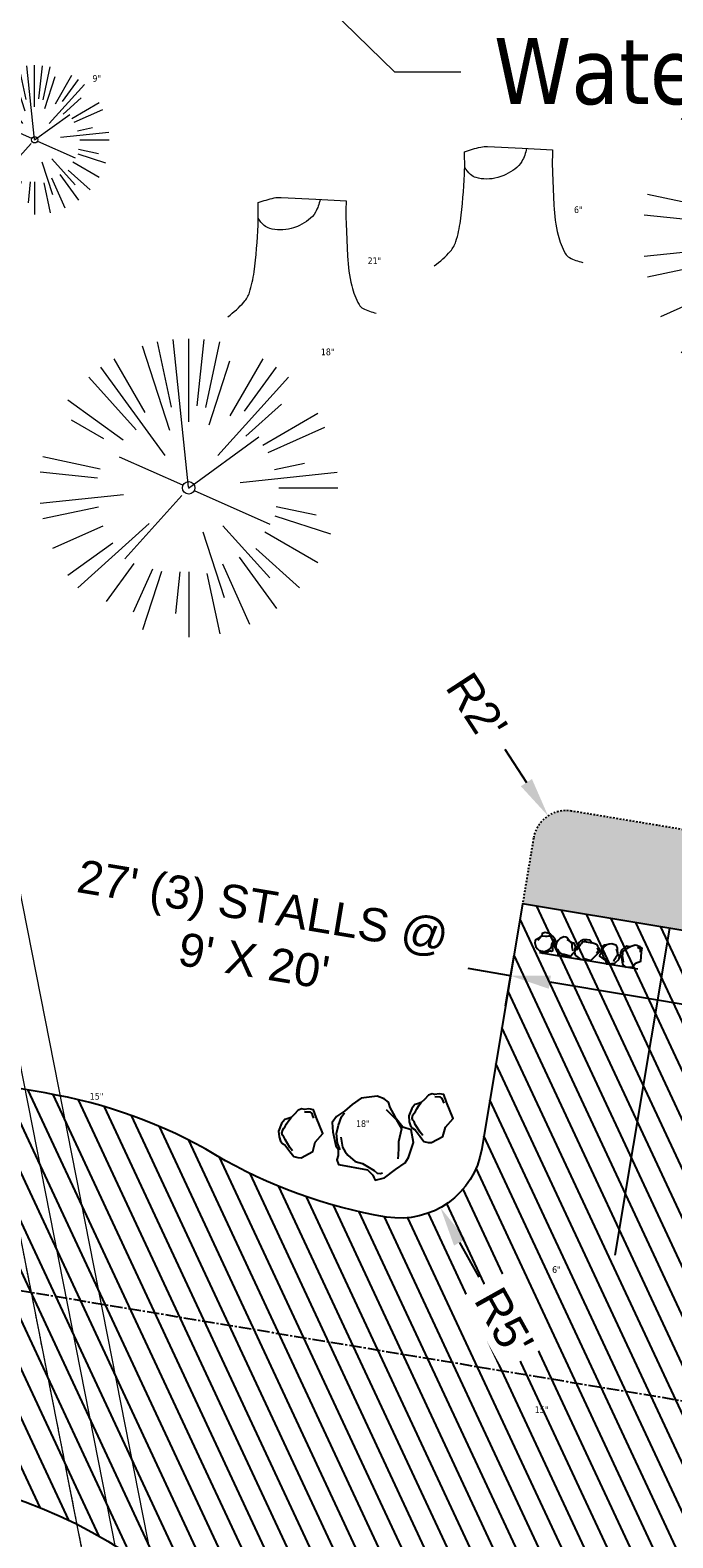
# Model space of a CAD drawing. Header units: feet. Extents: x 1133447 to 1140710, y 647622 to 649877.
# Tile 43 of 84: x 1134777 to 1134816, y 648396 to 648487. Entities that reach past the tile are written whole.
import ezdxf
from ezdxf import colors
from ezdxf.entities.mleader import LeaderData, LeaderLine
from ezdxf.lldxf.tags import DXFTag
from ezdxf.math import Vec2, Vec3

# ---------------------------------------------------------------- set-up
doc = ezdxf.new("R2010")
doc.units = ezdxf.units.FT
doc.header["$MEASUREMENT"] = 0
for name, pattern in [('CENTER2', [1.125, 0.75, -0.125, 0.125, -0.125]), ('PHANTOM2', [1.25, 0.625, -0.125, 0.125, -0.125, 0.125, -0.125]), ('RAD', [0.13, 0.08, -0.05])]:
    doc.linetypes.add(name, pattern=pattern)
for name, color, linetype in [('-BARRIERROCK', 6, 'Continuous'), ('C-PRKG-ASPH', 8, 'Continuous'), ('C-PRKG-STRP', 136, 'Continuous'), ('C-PRKG-WHEL-STOP', 9, 'Continuous'), ('C-ROAD-ASPHALT', 1, 'Continuous'), ('C-ROAD-CNTR', 1, 'CENTER2'), ('C-SWLK-GRVL', 6, 'RAD'), ('C-SWLK-GRVL-PATT', 8, 'Continuous'), ('G-TEXT-ST02', 2, 'Continuous'), ('G-XREF', 7, 'Continuous'), ('L-BARRIERROCK', 6, 'Continuous')]:
    doc.layers.add(name, color=color, linetype=linetype)
doc.layers.add('V-ANNO-TEXT', color=7, linetype='Continuous', lineweight=13, plot=False)
for name, color, linetype, lineweight in [('V-SITE-VEGE', 8, 'Continuous', 18), ('V-SITE-VEGE-TEXT', 8, 'Continuous', 18), ('V-UTIL-WATR-LINE', 8, 'WATER', 15)]:
    doc.layers.add(name, color=color, linetype=linetype, lineweight=lineweight)
doc.styles.add('Normal', font='arial.ttf', dxfattribs={"height": 0.1})
doc.styles.add('SEI-Dim & Leader', font='tahoma.ttf')
doc.styles.get("Standard").update_dxf_attribs({"font": 'arial.ttf'})
tags = doc.linetypes.add('WATER', pattern='A,1.5,-0.2,["W",Standard,S=0.08,R=0,X=-0.1,Y=-0.04],-0.05', length=1.75).pattern_tags.tags
tags[6] = DXFTag(74, 10)
doc.dimstyles.new('Plan', dxfattribs={"dimscale": 20, "dimtxt": 0.1, "dimasz": 0.12, "dimexe": 0.0625, "dimexo": 0.0625, "dimgap": 0.08, "dimtad": 0, "dimdec": 0, "dimzin": 0, "dimdsep": 46, "dimtxsty": 'Normal', "dimcen": 0, "dimclrd": 256, "dimclre": 256, "dimclrt": 256, "dimaunit": 1, "dimadec": 4, "dimazin": 0, "dimtfac": 1, "dimtdec": 0, "dimtofl": 0, "dimtmove": 0, "dimatfit": 3, "dimfxl": 1, "dimtfill": 1, "dimtolj": 1, "dimtzin": 0, "dimlwd": -1, "dimlwe": -1, "dimarcsym": 0})
pattern_1 = [(115, (0, 0), (-1.132884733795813, -0.5282728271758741), [])]

# ---------------------------------------------------------------- blocks, each defined once
blk = doc.blocks.new('V-SITE-VEGE-Coniferious Tree 2')
at = {"color": 0, "linetype": 'ByBlock'}
for p, q in [((-0.0003172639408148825, 0.0025937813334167), (-0.05229705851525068, 0.4972664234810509)), ((-3.601054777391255e-05, 0.2219193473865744), (-3.601054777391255e-05, 0.5000060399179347)), ((0.02890183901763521, 0.2753366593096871), (0.05222503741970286, 0.4972664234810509)), ((-0.06264093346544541, 0.1926377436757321), (-0.1545378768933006, 0.4755369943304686)), ((-0.0574950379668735, 0.2703678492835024), (-0.1039851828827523, 0.4890788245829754)), ((0.0571938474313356, 0.2692740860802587), (0.1039131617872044, 0.4890788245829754)), ((-0.1460065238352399, 0.2528363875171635), (-0.2500390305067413, 0.4330260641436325)), ((0.06850648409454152, 0.2109817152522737), (0.1382469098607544, 0.425630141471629)), ((0.139142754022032, 0.2410654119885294), (0.2499670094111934, 0.4330260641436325)), ((-0.07913071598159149, 0.1088658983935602), (-0.2939353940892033, 0.4045257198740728)), ((0.1868724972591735, 0.2572635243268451), (0.2938633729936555, 0.4045257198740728)), ((-0.1756943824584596, 0.1950752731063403), (-0.3346129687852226, 0.3715878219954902)), ((0.09777767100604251, 0.108636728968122), (0.3345409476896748, 0.3715878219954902)), ((-0.2201011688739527, 0.1598873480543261), (-0.4045617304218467, 0.2938993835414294)), ((0.1919663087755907, 0.1728666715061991), (0.3115823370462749, 0.2805763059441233)), ((0.2487690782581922, 0.143647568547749), (0.4329900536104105, 0.2500030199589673)), ((-0.2844040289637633, 0.1641894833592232), (-0.393144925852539, 0.2269610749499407)), ((0.2658942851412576, 0.1183972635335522), (0.4567507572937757, 0.2033670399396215)), ((-0.0009318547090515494, -0.0006770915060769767), (0.2349564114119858, 0.1707208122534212)), ((-0.2961437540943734, 0.06292784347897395), (-0.4891148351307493, 0.1039491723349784)), ((-0.01992166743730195, 0.008854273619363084), (-0.2318825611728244, 0.1032199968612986)), ((0.2872695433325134, 0.06106323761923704), (0.3884790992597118, 0.08257391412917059)), ((-0.3060292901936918, 0.03215663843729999), (-0.4973024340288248, 0.05226104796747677)), ((0.173080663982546, 0.01818771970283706), (0.497230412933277, 0.05226104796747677)), ((0.3024988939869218, 0), (0.4999700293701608, 0)), ((-0.2182782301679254, -0.02292736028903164), (-0.4973024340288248, -0.05226104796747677)), ((-0.02300503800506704, -0.02554197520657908), (-0.2137781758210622, -0.2373882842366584)), ((0.01849546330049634, -0.008260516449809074), (0.2719985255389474, -0.1211160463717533)), ((-0.302185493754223, -0.0642195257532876), (-0.4891148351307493, -0.1039491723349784)), ((0.2936342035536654, -0.06241742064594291), (0.4274066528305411, -0.09084484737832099)), ((0.2891445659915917, -0.09395946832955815), (0.4755009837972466, -0.1545018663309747)), ((-0.2881436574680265, -0.1282723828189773), (-0.4568227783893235, -0.2033670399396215)), ((-0.1320480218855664, -0.1188660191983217), (-0.3716238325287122, -0.3345769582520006)), ((0.04781873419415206, -0.1473038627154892), (0.1192466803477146, -0.3671294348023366)), ((0.1143820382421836, -0.1271057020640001), (0.2718110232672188, -0.301920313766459)), ((0.2555295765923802, -0.1475434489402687), (0.4329900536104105, -0.2500030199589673)), ((-0.254528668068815, -0.1848980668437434), (-0.4045617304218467, -0.2938993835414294)), ((0.2253521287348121, -0.2029399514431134), (0.3715518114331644, -0.3345769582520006)), ((-0.1842986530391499, -0.2536176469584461), (-0.2766747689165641, -0.3807650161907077)), ((0.1131111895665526, -0.2541280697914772), (0.2033310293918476, -0.4567867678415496)), ((0.1688618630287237, -0.2324611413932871), (0.2938633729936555, -0.4045257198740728)), ((-0.1213812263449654, -0.2725449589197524), (-0.1855903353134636, -0.4167758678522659)), ((-0.09098502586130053, -0.2799408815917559), (-0.1545378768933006, -0.4755369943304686)), ((-0.02966136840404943, -0.2817638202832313), (-0.04434904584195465, -0.4216092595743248)), ((-3.601054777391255e-05, -0.2817638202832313), (-3.601054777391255e-05, -0.5000060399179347)), ((0.06104806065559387, -0.2873055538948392), (0.1039131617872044, -0.4890788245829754))]:
    blk.add_line(p, q, dxfattribs=at)
blk.add_circle((-3.601054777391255e-05, 0), 0.02083358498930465)
blk = doc.blocks.new('V-SITE-VEGE-Stump')
for points in [[(-0.07764030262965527, 0.1564565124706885, -0.02766804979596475), (-0.05341885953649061, 0.1633605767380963, -0.0679781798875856), (-0.04316680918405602, 0.1642506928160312), (0.008593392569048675, 0.1616126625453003), (0.05395851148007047, 0.1590945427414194)], [(0.01506844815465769, 0.161253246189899, -0.08286378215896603), (0.008147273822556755, 0.1419669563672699, -0.1113242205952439), (-0.002098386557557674, 0.130555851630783, -0.03931328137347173), (-0.01592715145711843, 0.1222882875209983, -0.04919659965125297), (-0.02797848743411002, 0.1177254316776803, -0.06600187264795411), (-0.0446681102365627, 0.1155126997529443, -0.07018691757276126), (-0.06035359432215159, 0.1177254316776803, -0.1148593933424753), (-0.06850904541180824, 0.1222766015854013, -0.0759377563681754), (-0.07734269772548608, 0.1331671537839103)], [(0.05395851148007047, 0.1590945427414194, 0.004334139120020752), (0.05376627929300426, 0.1369184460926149, 0.00834373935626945), (0.05395851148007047, 0.1253997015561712), (0.05605689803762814, 0.07623641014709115, 0.04625247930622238), (0.06241632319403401, 0.03170819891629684, 0.06962485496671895), (0.07334360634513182, 0.00381048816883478, 0.1497246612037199), (0.07941695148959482, -0.001975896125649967, 0.05852299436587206), (0.09922370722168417, -0.009139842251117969)], [(-0.122905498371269, -0.01429599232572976, 0.05261256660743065), (-0.09863241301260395, 0.007697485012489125, 0.1061947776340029), (-0.09053039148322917, 0.02191696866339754, 0.04486152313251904), (-0.08374707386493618, 0.05273626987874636, 0.02007395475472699), (-0.07764030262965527, 0.1228815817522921, 0.01167487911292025), (-0.07732468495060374, 0.1363966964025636, 0.007866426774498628), (-0.07764030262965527, 0.1564565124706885)]]:
    blk.add_lwpolyline(points, format="xyb")
blk = doc.blocks.new('_Open90')
at = {"color": 0, "linetype": 'ByBlock', "lineweight": -2}
for p, q in [((-0.5, 0.5), (0, 0)), ((0, 0), (-1, 0)), ((0, 0), (-0.5, -0.5))]:
    blk.add_line(p, q, dxfattribs=at)
blk = doc.blocks.new("5'_BarrierRock")
at = {"layer": 'L-BARRIERROCK', "flags": 128}
for points in [[(3.796977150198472, 25.21031587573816), (-3.971151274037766, 23.41838866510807), (-10.84293678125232, 21.02912666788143), (-17.7147222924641, 19.53586684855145), (-22.19627771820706, 16.54930863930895), (-24.28770915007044, 10.27760197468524), (-26.0803419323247, 0.1233349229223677), (-25.48279766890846, -2.863184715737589), (-26.97668484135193, -7.044335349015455), (-29.06806322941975, -9.732226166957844), (-29.36686187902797, -13.31608058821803), (-11.14168239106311, -24.66494006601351), (-9.05030400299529, -29.74205430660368), (-9.05030400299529, -31.53398151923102), (-8.751505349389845, -33.62457612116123), (-1.87971984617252, -34.52053972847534), (7.680988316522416, -31.83264891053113), (16.04666099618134, -30.04072169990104), (19.63192655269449, -27.3528308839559), (27.10125632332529, -18.69186222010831), (28.89388910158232, -9.433597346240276), (24.11353502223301, -5.551075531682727), (22.02210359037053, 1.616633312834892), (21.42455933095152, 6.096412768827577), (20.82701507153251, 11.17356558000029), (21.12581372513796, 15.05604882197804), (19.03438229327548, 18.63990324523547), (15.15031808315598, 22.22375766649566), (3.796977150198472, 25.21031587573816)], [(-24.28770915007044, -3.759148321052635), (-24.28770915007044, 1.317965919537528), (-22.19627771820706, 8.187007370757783), (-18.61101215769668, 13.26412161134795), (-14.42820234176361, 18.04260703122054), (-11.44048104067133, 19.83453424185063)], [(-20.40364493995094, 4.603152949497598), (-21.8975321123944, -2.56455589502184), (-21.29998785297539, -6.447039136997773), (-20.40364493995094, -9.433597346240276), (-17.11717803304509, -15.70534258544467), (-12.93431516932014, -18.99052961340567), (-6.958872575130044, -26.75553466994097), (-5.46498540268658, -29.44342548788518), (-3.373607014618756, -30.63801791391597), (-1.87971984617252, -30.63801791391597)], [(17.54049512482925, 10.8748981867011), (21.62729471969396, 1.526720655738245), (22.61964785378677, -6.148371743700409), (17.24174951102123, -14.21204419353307), (15.44911673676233, -18.39319482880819), (13.35768530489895, -22.87301285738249), (12.1625967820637, -25.56090367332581)]]:
    blk.add_lwpolyline(points, dxfattribs=at)
blk = doc.blocks.new("3'_BarrierRock")
at = {"layer": '-BARRIERROCK', "flags": 128}
for points in [[(7.788745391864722, -10.83599130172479), (15.37584164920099, -7.013299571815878), (15.29339322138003, 5.772875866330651), (15.53940092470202, 11.48821756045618), (12.61293536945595, 13.25443124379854), (9.559602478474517, 14.020650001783), (7.896299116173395, 15.17149251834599), (5.0074623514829, 15.27774238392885), (1.184128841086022, 13.5566322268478), (-1.773717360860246, 12.30032189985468), (-4.668762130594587, 12.49504304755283), (-6.532605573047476, 12.75826500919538), (-9.693894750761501, 10.83101043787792), (-13.81968260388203, 6.597990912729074), (-15.03526147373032, 2.502188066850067), (-15.26967657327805, -0.6090469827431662), (-14.52306864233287, -2.735788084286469), (-13.24140319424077, -4.423817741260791), (-11.73157866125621, -10.28614114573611), (-10.431383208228, -14.56568854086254), (-7.82677889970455, -16.37545728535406), (-5.721542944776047, -17.40100748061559), (3.706213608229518, -16.32156577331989), (7.788745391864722, -10.83599130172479)], [(-9.711106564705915, -10.39331387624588), (-10.5300777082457, -7.445199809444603), (-11.71742566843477, -0.8881917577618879), (-11.78460385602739, 1.381934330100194), (-12.21957472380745, 2.822567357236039), (-12.05729048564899, 4.284038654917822), (-10.69748708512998, 6.20744678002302), (-9.49682440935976, 7.089662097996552), (-8.10341169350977, 7.878026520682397), (-6.436167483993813, 9.303217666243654), (-4.026830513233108, 11.00878191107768), (-1.773717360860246, 12.30032189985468)], [(8.960381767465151, 12.60775377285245), (12.36066444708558, 11.15115335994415), (13.19341137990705, 9.417106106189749), (13.26279921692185, 7.683076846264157), (13.26279921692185, 5.810297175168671)]]:
    blk.add_lwpolyline(points, dxfattribs=at)
blk = doc.blocks.new('Wheel_Stop')
at = {"layer": 'Defpoints'}
blk.add_line((-35.99999999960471, 6.749999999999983), (36, 6.749999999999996), dxfattribs=at)
at = {"layer": 'L-BARRIERROCK'}
for name, p, xscale, yscale, zscale, rotation in [("3'_BarrierRock", (-29.38382167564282, -2.169359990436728), 0.4999999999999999, 0.4999999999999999, 0.4999999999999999, 185.0722838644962), ("5'_BarrierRock", (-14.1621457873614, -1.887886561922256), 0.25, 0.25, 0.25, 185.0722838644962), ("3'_BarrierRock", (2.711236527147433, -1.001804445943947), 0.4999999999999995, 0.4999999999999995, 0.4999999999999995, 145.0722838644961), ("5'_BarrierRock", (19.27620131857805, -0.7989231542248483), 0.25, 0.25, 0.25, 225.0722838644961), ("5'_BarrierRock", (33.95408758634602, -0.1712785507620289), 0.2499999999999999, 0.2499999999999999, 0.2499999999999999, 307.3245524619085)]:
    blk.add_blockref(name, p, dxfattribs=dict(at, xscale=xscale, yscale=yscale, zscale=zscale, rotation=rotation))
blk = doc.blocks.new('C_PBASE-PACTOLA_02403811')
at = {"layer": 'C-PRKG-STRP'}
blk.add_lwpolyline([(1134812.278810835, 648413.0235626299), (1134815.564032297, 648432.7519006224)], dxfattribs=at)
at = {"layer": 'C-ROAD-ASPHALT'}
for points in [[(1134911.166532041, 648395.6783028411), (1134920.272188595, 648407.9060613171, 0.1193298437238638), (1134891.694190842, 648420.0744804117), (1134806.6862802, 648434.2302502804), (1134804.222364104, 648419.4339967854, -0.4142135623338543), (1134798.46897424, 648415.3232176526, -0.09206076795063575), (1134788.173461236, 648419.0651973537, 0.0920607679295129), (1134777.877948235, 648422.8071770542), (1134747.786053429, 648427.818168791, -0.457206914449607), (1134724.139640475, 648466.5491939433, -0.1597602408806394), (1134766.878830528, 648525.6151487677), (1134870.936117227, 648601.0988607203, 0.1112368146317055), (1134916.811965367, 648653.2299950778), (1134952.321656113, 648718.215074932, 0.01915469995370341), (1134969.657277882, 648753.0477392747), (1135036.873309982, 648902.1641641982, 0.009218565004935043)], [(1134742.07570745, 648205.3474165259, -0.3616510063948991), (1134727.411149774, 648247.6528264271, 0.1404834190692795), (1134736.889002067, 648364.0920688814, -0.5249805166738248), (1134771.231154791, 648399.5835374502, -0.3046973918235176), (1134795.562167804, 648376.6182453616), (1134801.464805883, 648350.5583730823, 0.1721831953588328), (1134817.907219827, 648324.5505255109, -0.3857361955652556), (1134819.03336879, 648317.9301155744), (1134810.834437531, 648305.0767664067)]]:
    blk.add_lwpolyline(points, format="xyb", dxfattribs=at)
at = {"layer": 'C-ROAD-CNTR', "flags": 128}
blk.add_lwpolyline([(1134737.419501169, 648417.3791961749), (1134887.094880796, 648392.454807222, -1), (1134874.611039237, 648317.4871228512), (1134840.086447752, 648323.2362604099, -0.3046973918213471), (1134809.267164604, 648352.3256303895), (1134799.634421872, 648394.8537410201)], format="xyb", dxfattribs=at)
at = {"layer": 'C-SWLK-GRVL'}
blk.add_lwpolyline([(1134821.52359302, 648437.8421177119), (1134809.644680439, 648439.8202295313, 0.4142135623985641), (1134807.343324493, 648438.1759178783), (1134806.6862802, 648434.2302502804)], format="xyb", dxfattribs=at)
at = {"layer": 'C-PRKG-WHEL-STOP', "xscale": 0.08333333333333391, "yscale": 0.08333333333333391, "zscale": 0.08333333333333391, "rotation": 170.5456885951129}
blk.add_blockref('Wheel_Stop', (1134810.765835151, 648431.3332884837), dxfattribs=at)
at = {"layer": 'L-BARRIERROCK', "xscale": 0.08333333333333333, "yscale": 0.08333333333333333, "zscale": 0.08333333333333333, "rotation": 21.83735185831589}
for name, p in [("5'_BarrierRock", (1134797.43300418, 648420.4249712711)), ("3'_BarrierRock", (1134801.090674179, 648421.3375224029)), ("3'_BarrierRock", (1134793.233594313, 648420.4270946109))]:
    blk.add_blockref(name, p, dxfattribs=at)
blk = doc.blocks.new('C_PHTCH-PACTOLA_02403811')
at = {"layer": 'C-PRKG-ASPH'}
h = blk.add_hatch(dxfattribs=at)
h.set_pattern_fill('ANSI31', color=256, scale=10, angle=70)
h.set_pattern_definition(pattern_1)
edge = h.paths.add_edge_path(flags=16)
edge.add_arc((1135093.567290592, 648760.3570235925), 541.9999999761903, 143.5703577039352, 153.2664360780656, ccw=False)
edge.add_arc((1135093.567290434, 648760.3570237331), 541.9999997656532, 133.8742793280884, 143.5703577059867, ccw=False)
edge.add_line((1134717.918854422, 649151.0643979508), (1134791.743864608, 649222.0439889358))
edge.add_arc((1134924.814897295, 649083.6384245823), 191.9999999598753, 124.33581191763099, 133.8742793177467, ccw=False)
edge.add_line((1134816.518779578, 649242.1816391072), (1134837.543218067, 649256.5428028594))
edge.add_arc((1134886.614896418, 649184.7029087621), 87.00000000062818, 64.86660358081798, 124.33581191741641, ccw=False)
edge.add_line((1134923.566161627, 649263.4658695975), (1134945.862647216, 649253.0055803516))
edge.add_arc((1134736.896871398, 648807.5874571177), 491.9999999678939, 56.45911934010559, 64.86660355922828, ccw=False)
edge.add_line((1135008.742528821, 649217.6654234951), (1135070.901654, 649176.4593855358))
edge.add_arc((1135036.644680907, 649124.7828938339), 62.00000000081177, -10.868034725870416, 56.45911933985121, ccw=False)
edge.add_line((1135097.532652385, 649113.0929439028), (1135091.831089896, 649083.3959326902))
edge.add_arc((1135001.481196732, 649100.7423100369), 92.00000001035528, 337.8486329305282, 349.13196525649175, ccw=False)
edge.add_line((1135086.690765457, 649066.0532714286), (1135029.43531187, 648925.4119419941))
edge.add_arc((1134573.749357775, 649110.9228871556), 491.9999995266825, 335.73595333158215, 337.84863296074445, ccw=False)
edge.add_line((1135022.286728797, 648908.7392420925), (1134970.105907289, 648792.9779079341))
edge.add_line((1134970.105907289, 648792.9779079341), (1134955.070696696, 648759.622817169))
edge.add_arc((1134506.533324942, 648961.8064625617), 492.0000003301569, 331.3465562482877, 335.7359533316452, ccw=False)
edge.add_line((1134938.281078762, 648725.8872446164), (1134902.771388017, 648660.9021647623))
edge.add_arc((1134778.161263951, 648728.9926705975), 142.0000000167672, 305.95733191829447, 331.34655630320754, ccw=False)
edge.add_line((1134861.541195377, 648614.0501326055), (1134757.483908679, 648538.5664206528))
edge.add_arc((1134835.579196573, 648430.9089730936), 133.0000000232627, 125.9573319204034, 166.4171722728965)
edge.add_arc((1134672.277915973, 648470.363906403), 35.00000000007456, 244.10855969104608, 346.41717227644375, ccw=False)
edge.add_arc((1134691.461854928, 648509.9128519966), 78.95614352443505, 214.9055155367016, 244.1168481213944, ccw=False)
edge.add_line((1134626.710174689, 648464.732186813), (1134623.062749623, 648469.9579645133))
edge.add_arc((1134821.506139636, 648608.4650796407), 241.9999999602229, 191.1167612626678, 214.9138039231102, ccw=False)
edge.add_line((1134584.046954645, 648561.8052956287), (1134566.403948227, 648651.5934078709))
edge.add_arc((1135049.172208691, 648746.4554480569), 491.9999999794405, 187.9519260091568, 191.1167612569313, ccw=False)
edge.add_line((1134561.903038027, 648678.391101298), (1134552.825444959, 648743.3771249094))
edge.add_arc((1134842.017716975, 648783.7730382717), 292.0000000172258, 166.3961174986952, 187.9519260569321, ccw=False)
edge.add_line((1134558.209758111, 648852.4537669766), (1134566.77306571, 648887.8397463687))
edge.add_arc((1135093.567290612, 648760.357023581), 542.0000000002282, 158.0478401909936, 166.396117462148, ccw=False)
edge.add_arc((1135093.567290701, 648760.357023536), 542.0000000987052, 153.2664360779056, 158.0478401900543, ccw=False)
edge = h.paths.add_edge_path()
edge.add_line((1134664.934415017, 648091.0186503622), (1134641.753924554, 648097.236757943))
edge.add_arc((1135131.441785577, 647965.8792352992), 506.9999999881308, 154.1154939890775, 164.9840567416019, ccw=False)
edge.add_arc((1135131.44177555, 647965.8792402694), 506.9999887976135, 153.4314984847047, 154.115493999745, ccw=False)
edge.add_arc((1134241.513528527, 648410.9103548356), 488.0000000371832, 333.4314984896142, 338.6383717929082)
edge.add_line((1134695.987914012, 648233.1548120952), (1134704.112198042, 648253.9264793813))
edge.add_arc((1134529.027803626, 648322.4060737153), 188.0000000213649, 338.6383717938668, 377.1954705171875)
edge.add_arc((1134651.306425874, 648360.2470375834), 60.00000000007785, 17.1954705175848, 74.97265706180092)
edge.add_line((1134666.863224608, 648418.1951696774), (1134661.500576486, 648419.8056636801))
edge.add_arc((1134691.489318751, 648509.9450223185), 94.99699278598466, 223.9418846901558, 251.5980721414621, ccw=False)
edge.add_arc((1134691.535842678, 648509.9839590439), 95.05751145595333, 214.9165962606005, 223.9393241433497, ccw=False)
edge.add_line((1134613.590003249, 648455.5746160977), (1134609.942525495, 648460.8004692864))
edge.add_arc((1134821.506139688, 648608.4650796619), 258.0000000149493, 191.1167612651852, 214.9138039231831, ccw=False)
edge.add_line((1134568.347173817, 648558.7203512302), (1134550.704167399, 648648.5084634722))
edge.add_arc((1135049.172208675, 648746.4554480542), 507.9999999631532, 187.9519260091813, 191.1167612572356, ccw=False)
edge.add_line((1134546.056886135, 648676.177626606), (1134536.979293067, 648741.163650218))
edge.add_arc((1134842.01771694, 648783.7730382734), 307.9999999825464, 166.3961174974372, 187.9519260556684, ccw=False)
edge.add_line((1134542.658637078, 648856.2170945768), (1134551.221944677, 648891.6030739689))
edge.add_arc((1135093.567290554, 648760.3570237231), 557.9999999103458, 163.9213237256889, 166.3961174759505, ccw=False)
edge.add_arc((1134538.177323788, 648920.4382053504), 19.99999999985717, 343.9213237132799, 402.7699397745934)
edge.add_line((1134552.859048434, 648934.0193305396), (1134533.446357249, 648955.005204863))
edge.add_arc((1135093.567290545, 648760.3570234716), 592.9783928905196, 146.0187423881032, 160.8370986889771, ccw=False)
edge.add_line((1134601.857481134, 649091.7855040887), (1134616.582948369, 649064.0343807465))
edge.add_arc((1134620.999668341, 649066.3780071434), 5.000000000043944, 207.9515834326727, 327.0740857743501)
edge.add_arc((1135093.567290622, 648760.3570235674), 558.0000000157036, 133.8742793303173, 147.0740857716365, ccw=False)
edge.add_line((1134706.829601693, 649162.5981949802), (1134780.654611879, 649233.5777859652))
edge.add_arc((1134924.814897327, 649083.6384245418), 208.0000000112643, 124.3358119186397, 133.8742793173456, ccw=False)
edge.add_line((1134807.494103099, 649255.3935736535), (1134828.518541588, 649269.7547374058))
edge.add_arc((1134886.614896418, 649184.7029087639), 102.9999999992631, 64.86660357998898, 124.33581191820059, ccw=False)
edge.add_line((1134930.361796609, 649277.9510118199), (1134952.658282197, 649267.4907225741))
edge.add_arc((1134736.896871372, 648807.5874570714), 508.0000000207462, 56.4591193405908, 64.86660355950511, ccw=False)
edge.add_line((1135017.583038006, 649231.0012923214), (1135079.742163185, 649189.7952543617))
edge.add_arc((1135036.644680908, 649124.782893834), 77.99999999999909, -10.868034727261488, 56.45911934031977, ccw=False)
edge.add_line((1135113.245677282, 649110.0761826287), (1135107.544114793, 649080.3791714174))
edge.add_arc((1135001.481196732, 649100.7423100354), 108.0000000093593, 337.84863293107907, 349.131965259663, ccw=False)
edge.add_line((1135101.509820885, 649060.0203951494), (1135044.254367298, 648919.3790657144))
edge.add_arc((1134573.749357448, 649110.9228872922), 507.9999998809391, 335.7359533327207, 337.84863295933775, ccw=False)
edge.add_line((1135036.873309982, 648902.1641641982), (1134969.657277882, 648753.0477392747))
edge.add_arc((1134506.53332524, 648961.8064624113), 507.9999999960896, 331.346556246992, 335.73595333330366, ccw=False)
edge.add_line((1134952.321656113, 648718.215074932), (1134916.811965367, 648653.2299950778))
edge.add_arc((1134778.161263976, 648728.9926705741), 157.9999999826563, 305.9573319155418, 331.3465563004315, ccw=False)
edge.add_line((1134870.936117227, 648601.0988607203), (1134766.878830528, 648525.6151487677))
edge.add_arc((1134835.579196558, 648430.9089731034), 117.0000000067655, 125.9573319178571, 162.264860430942)
edge.add_arc((1134752.713885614, 648457.4106757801), 29.99999999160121, 162.264860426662, 196.8024120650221)
edge.add_arc((1134835.579196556, 648430.9089731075), 113.0000000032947, 170.9217318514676, 197.5476736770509)
edge.add_line((1134727.837491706, 648396.8395581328), (1134731.162683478, 648386.3239143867))
edge.add_arc((1134529.027802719, 648322.4060734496), 212.0000009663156, 11.340079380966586, 17.54767372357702, ccw=False)
edge.add_arc((1134529.055568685, 648322.403813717), 211.9732215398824, -20.64909134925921, 11.342153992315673, ccw=False)
edge.add_arc((1134759.869013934, 648235.3149369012), 34.72371615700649, 159.1871917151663, 239.4135572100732)
edge.add_line((1134742.200276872, 648205.422593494), (1134709.513, 648185.696))
edge.add_line((1134709.513, 648185.696), (1134698.996135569, 648181.0065459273))
edge.add_arc((1135131.441785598, 647965.8792352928), 483.0000000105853, 153.5511843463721, 164.9840567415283)
h = blk.add_hatch(dxfattribs=at)
h.set_pattern_fill('ANSI31', color=256, scale=10, angle=70)
h.set_pattern_definition(pattern_1)
edge = h.paths.add_edge_path(flags=16)
edge.add_line((1134864.155064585, 648378.0269510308), (1134839.494642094, 648382.1334778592))
edge.add_line((1134839.494642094, 648382.1334778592), (1134832.477103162, 648391.9551287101))
edge.add_arc((1134828.408842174, 648389.0483689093), 5.000000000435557, 35.54568859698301, 80.54568858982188)
edge.add_arc((1134826.766231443, 648379.1841999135), 14.99999999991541, 80.5456885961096, 192.7623206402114)
edge.add_line((1134812.136808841, 648375.870592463), (1134817.069523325, 648354.0928876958))
edge.add_arc((1134846.328368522, 648360.7201025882), 29.9999999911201, 192.762320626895, 260.5456886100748)
edge.add_line((1134841.400536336, 648331.127595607), (1134875.925127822, 648325.3784580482))
edge.add_arc((1134880.852960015, 648354.9709650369), 29.99999999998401, 260.5456885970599, 440.5456885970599)
edge.add_line((1134885.780792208, 648384.5634720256), (1134883.580558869, 648384.9298614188))
edge.add_arc((1134881.937948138, 648375.0656924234), 9.99999999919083, 80.54568859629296, 114.2357561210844)
edge.add_line((1134877.833026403, 648384.1843336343), (1134864.155064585, 648378.0269510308))
edge = h.paths.add_edge_path()
edge.add_arc((1134752.713885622, 648457.4106757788), 29.99999999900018, 196.802412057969, 260.5456885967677)
edge.add_line((1134747.786053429, 648427.818168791), (1134777.877948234, 648422.8071770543))
edge.add_arc((1134772.950116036, 648393.2146700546), 30.00000001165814, 59.50621881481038, 80.54568859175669, ccw=False)
edge.add_arc((1134803.396806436, 648444.9157246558), 30.00000001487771, 239.506218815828, 260.5456885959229)
edge.add_arc((1134799.290279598, 648420.255302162), 5.000000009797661, 260.5456887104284, 350.5456884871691)
edge.add_line((1134804.222364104, 648419.4339967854), (1134806.6862802, 648434.2302502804))
edge.add_line((1134806.6862802, 648434.2302502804), (1134887.591071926, 648420.7577439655))
edge.add_arc((1134879.915090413, 648353.2591729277), 67.9336277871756, 53.55388045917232, 83.5121585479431, ccw=False)
edge.add_line((1134920.272188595, 648407.9060613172), (1134911.166532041, 648395.6783028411))
edge.add_arc((1134915.176766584, 648392.6919976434), 4.999999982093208, 143.3260149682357, 227.699744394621)
edge.add_arc((1134880.852960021, 648354.97096504), 45.99999999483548, 23.261049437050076, 47.69974420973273, ccw=False)
edge.add_arc((1134880.852960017, 648354.9709650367), 45.99999999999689, -59.52124497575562, 23.261049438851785, ccw=False)
edge.add_arc((1134906.721120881, 648311.018283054), 4.999999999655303, 120.4787550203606, 204.852484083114)
edge.add_line((1134902.184156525, 648308.9168658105), (1134908.591667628, 648295.083035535))
edge.add_arc((1134880.852960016, 648354.9709650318), 65.99999999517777, 260.54568859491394, 294.8524840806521, ccw=False)
edge.add_line((1134870.01172919, 648289.867449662), (1134835.487137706, 648295.6165872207))
edge.add_arc((1134846.328368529, 648360.7201025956), 65.99999999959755, 237.4668942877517, 260.54568859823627, ccw=False)
edge.add_line((1134810.834437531, 648305.0767664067), (1134819.03336879, 648317.9301155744))
edge.add_arc((1134814.817964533, 648320.6190497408), 5.000000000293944, 327.4668942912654, 411.8406233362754)
edge.add_arc((1134846.328368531, 648360.7201025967), 46.00000000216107, 192.7623206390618, 231.8406233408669, ccw=False)
edge.add_line((1134801.464805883, 648350.558373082), (1134795.562167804, 648376.6182453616))
edge.add_arc((1134766.3033226, 648369.9910304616), 29.99999999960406, 12.76232063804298, 80.54568860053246)
edge.add_arc((1134766.303322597, 648369.991030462), 29.99999999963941, 80.54568859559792, 191.3400793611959)
edge.add_arc((1134529.027802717, 648322.4060734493), 212.000000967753, 11.34007938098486, 17.54767372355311)
edge.add_line((1134731.162683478, 648386.3239143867), (1134727.837491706, 648396.8395581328))
edge.add_arc((1134835.57919655, 648430.908973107), 112.9999999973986, 170.9217318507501, 197.5476736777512, ccw=False)
at = {"layer": 'C-SWLK-GRVL-PATT'}
h = blk.add_hatch(dxfattribs=at)
h.set_pattern_fill('GRAVEL', color=256, scale=5)
h.set_pattern_definition([(228.012787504, (3.6, 5), (-40.00000000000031, -45.00000000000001), [0.67268, -66.5954402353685]), (184.969740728, (3.15, 4.5), (59.99999999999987, 5.000000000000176), [1.15434, -114.27962380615]), (132.510447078, (2, 4.4), (50.00000000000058, -54.99999999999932), [0.8139400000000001, -80.5801629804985]), (267.273689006, (0.05, 3.15), (5.000000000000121, 100.0000000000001), [1.05119, -104.067790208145]), (292.833654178, (0, 2.1), (-24.99999999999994, 60.00000000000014), [1.030775, -102.0468656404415]), (357.273689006, (0.4, 1.15), (-100.0000000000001, 5.000000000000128), [1.05119, -104.067790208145]), (37.6942404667, (1.45, 1.1), (-64.99999999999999, -49.99999999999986), [1.390145, -137.62424274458]), (72.2553283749, (2.55, 1.95), (35.00000000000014, 110), [1.31244, -129.9316074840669]), (121.429565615, (2.95, 3.2), (-40.0000000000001, 64.99999999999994), [1.05475, -104.420365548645]), (175.236358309, (2.4, 4.1), (54.99999999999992, -5.00000000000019), [1.20416, -59.0038128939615]), (222.397437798, (1.2, 4.2), (-59.99999999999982, -54.99999999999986), [1.55724, -154.1668750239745]), (138.814074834, (5, 3.1), (-35.00000000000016, 30), [0.5315049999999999, -52.61922406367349]), (171.46923439, (4.600000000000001, 3.45), (64.99999999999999, -9.999999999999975), [1.011185, -100.107557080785]), (225, (3.6, 3.6), (-5.551115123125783e-16, -4.999999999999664), [0.707105, -6.3639628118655]), (203.198590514, (3.25, 4.2), (24.99999999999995, 9.999999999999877), [0.38079, -37.6980755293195]), (291.801409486, (2.9, 4.050000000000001), (-4.99999999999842, 15.00000000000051), [0.538515, -26.3873090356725]), (30.96375653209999, (3.1, 3.55), (15.00000000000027, 9.999999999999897), [0.874645, -28.2801144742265]), (161.565051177, (3.85, 4), (10.00000000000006, -4.999999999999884), [0.632455, -15.178933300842]), (16.389540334, (0, 4.050000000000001), (49.99999999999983, 15.00000000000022), [0.886, -87.714225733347]), (70.3461759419, (0.8500000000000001, 4.3), (-20.0000000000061, -55.00000000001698), [0.7433049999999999, -73.58703873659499]), (293.198590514, (3.85, 5), (-9.999999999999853, 24.99999999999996), [0.761575, -37.3172905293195]), (343.610459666, (4.149999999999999, 4.3), (-49.99999999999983, 15.00000000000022), [0.8859999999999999, -87.71422573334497]), (339.44395478, (0, 0.95), (-25.00000000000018, 10.00000000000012), [0.8543999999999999, -41.86561872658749]), (294.775140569, (0.8, 0.65), (-25.00000000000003, 55.00000000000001), [0.71589, -70.87321531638]), (66.8014094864, (3.9, 0), (9.999999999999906, 24.99999999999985), [0.761575, -37.3172905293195]), (17.3540246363, (4.2, 0.7000000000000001), (-64.99999999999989, -19.99999999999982), [0.838155, -82.97711807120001]), (69.44395478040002, (1.45, 0), (-10.00000000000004, -24.99999999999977), [0.4272, -42.29281872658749]), (101.309932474, (3.6, 0), (-4.999999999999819, 20.00000000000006), [0.25495, -25.240147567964]), (165.963756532, (3.55, 0.25), (14.99999999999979, -5.000000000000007), [1.030775, -19.5847531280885]), (186.009005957, (2.55, 0.5), (50.00000000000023, 4.999999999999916), [0.9552499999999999, -94.56961587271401]), (303.690067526, (3.1, 3.1), (-4.999999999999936, 9.999999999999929), [0.7211099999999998, -17.30664637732]), (353.157226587, (3.5, 2.5), (85.00000000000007, -10.00000000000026), [1.25897, -124.6378131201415]), (60.9453959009, (4.75, 2.35), (-19.99999999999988, -34.99999999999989), [0.51478, -50.963370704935]), (90, (5, 2.8), (-4.999999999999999, 5), [0.3, -4.699999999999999]), (120.256437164, (2.45, 0.65), (20.00000000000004, -35.00000000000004), [0.69462, -68.76759994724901]), (48.01278750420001, (2.1, 1.25), (40, 44.99999999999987), [1.34536, -65.92276023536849]), (0, (3, 2.25), (5, 5), [1.3, -3.7]), (325.3048464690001, (4.3, 2.25), (50.0000000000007, -34.99999999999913), [0.7905699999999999, -78.26637150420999]), (254.054604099, (4.95, 1.8), (-5.000000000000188, -20.00000000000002), [0.72801, -35.6725394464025]), (207.645975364, (4.75, 1.1), (-94.99999999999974, -50.00000000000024), [1.185325, -117.347370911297]), (175.42607874, (3.7, 0.55), (-64.99999999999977, 5.000000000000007), [1.253995, -124.1453670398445])])
edge = h.paths.add_edge_path()
edge.add_line((1134806.6862802, 648434.2302502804), (1134807.343324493, 648438.1759178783))
edge.add_arc((1134809.316158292, 648437.8473957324), 1.999999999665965, 80.54568858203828, 170.5456886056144, ccw=False)
edge.add_line((1134809.644680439, 648439.8202295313), (1134821.52359302, 648437.8421177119))
edge.add_arc((1134832.108745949, 648420.8728944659), 20.0000000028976, 39.13606649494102, 121.9553106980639, ccw=False)
edge.add_line((1134847.621731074, 648433.4961782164), (1134892.679757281, 648425.9929818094))
edge.add_arc((1134880.852960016, 648354.9709650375), 71.99999999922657, 54.96326023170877, 80.54568859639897, ccw=False)
edge.add_arc((1134921.04007084, 648412.2858507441), 2.000000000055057, -36.67398484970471, 54.96326023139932, ccw=False)
edge.add_line((1134922.644164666, 648411.0913286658), (1134920.272188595, 648407.9060613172))
edge.add_arc((1134880.852960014, 648354.9709650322), 66.00000000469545, 53.3260151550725, 80.54568859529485)
edge.add_line((1134891.694190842, 648420.0744804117), (1134806.6862802, 648434.2302502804))
blk = doc.blocks.new('*D384')
at = {"layer": 'Defpoints', "color": 0, "transparency": 16777216}
for p in [(1134805.454322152, 648426.8321235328), (1134832.595778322, 648425.4489050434), (1134832.087578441, 648422.3970745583)]:
    blk.add_point(p, dxfattribs=at)
at = {"layer": 'G-TEXT-ST02', "transparency": 16777216}
for p, q in [((1134805.659648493, 648428.0651446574), (1134806.167848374, 648431.1169751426)), ((1134805.962522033, 648429.883954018), (1134803.397838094, 648430.3110328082)), ((1134830.228377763, 648425.8431316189), (1134808.329922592, 648429.4897274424)), ((1134832.292904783, 648423.6300956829), (1134832.801104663, 648426.681926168))]:
    blk.add_line(p, q, dxfattribs=at)
for points in [[(1134808.395627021, 648429.8842942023), (1134808.264218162, 648429.0951606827), (1134805.962522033, 648429.883954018)], [(1134830.294082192, 648426.2376983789), (1134830.162673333, 648425.4485648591), (1134832.595778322, 648425.4489050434)]]:
    blk.add_solid(points, dxfattribs=at)
at = {"layer": 'G-TEXT-ST02', "transparency": 16777216, "insert": (1134790.750304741, 648432.4171376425), "char_height": 2, "attachment_point": 5, "rotation": 350.5456885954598, "style": 'Normal', "bg_fill": 3, "box_fill_scale": 1.25, "bg_fill_color": 256, "bg_fill_true_color": 13158600, "bg_fill_transparency": 0}
blk.add_mtext("\\A1;27' (3) STALLS @\\P9' X 20'", dxfattribs=at)
blk = doc.blocks.new('*D457')
at = {"layer": 'Defpoints', "color": 0, "transparency": 16777216}
for p in [(1134808.225363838, 648439.523751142), (1134809.316158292, 648437.8473957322)]:
    blk.add_point(p, dxfattribs=at)
at = {"layer": 'G-TEXT-ST02', "transparency": 16777216}
blk.add_line((1134805.607457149, 648443.5470041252), (1134806.916410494, 648441.5353776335), dxfattribs=at)
blk.add_solid([(1134807.251681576, 648441.7535365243), (1134806.581139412, 648441.3172187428), (1134808.225363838, 648439.523751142)], dxfattribs=at)
at = {"layer": 'G-TEXT-ST02', "transparency": 16777216, "insert": (1134803.929151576, 648446.1262587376), "char_height": 2, "attachment_point": 5, "rotation": 303.0518129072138, "style": 'Normal', "bg_fill": 3, "box_fill_scale": 1.25, "bg_fill_color": 256, "bg_fill_true_color": 13158600, "bg_fill_transparency": 0}
blk.add_mtext("R2'", dxfattribs=at)
blk = doc.blocks.new('*D458')
at = {"layer": 'Defpoints', "color": 0, "transparency": 16777216}
for p in [(1134799.290279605, 648420.2553021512), (1134801.728466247, 648415.8900706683)]:
    blk.add_point(p, dxfattribs=at)
at = {"layer": 'G-TEXT-ST02', "transparency": 16777216}
blk.add_line((1134804.069125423, 648411.6994484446), (1134802.898795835, 648413.7947595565), dxfattribs=at)
blk.add_solid([(1134803.248014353, 648413.9898144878), (1134802.549577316, 648413.5997046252), (1134801.728466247, 648415.8900706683)], dxfattribs=at)
at = {"layer": 'G-TEXT-ST02', "transparency": 16777216, "insert": (1134805.569691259, 648409.0128956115), "char_height": 2, "attachment_point": 5, "rotation": 299.1854079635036, "style": 'Normal', "bg_fill": 3, "box_fill_scale": 1.25, "bg_fill_color": 256, "bg_fill_true_color": 13158600, "bg_fill_transparency": 0}
blk.add_mtext("R5'", dxfattribs=at)
blk = doc.blocks.new('C_XBASE-PACTOLA_02403811')
at = {"layer": 'V-UTIL-WATR-LINE', "flags": 128}
for points in [[(1134858.557610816, 648010.4898877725), (1134826.551, 648169.775), (1134826.363, 648170.821), (1134717.163755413, 648725.1374681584), (1134629.625, 649043.227), (1134625.054, 649060.913), (1134616.072228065, 649112.68400944), (1134604.908, 649127.2305)], [(1134860.518417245, 648010.8838904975), (1134828.515838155, 648170.1489383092), (1134828.328508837, 648171.1912067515), (1134719.111722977, 648725.5967178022), (1134719.100313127, 648725.6381777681)]]:
    blk.add_lwpolyline(points, dxfattribs=at)
at = {"layer": 'V-UTIL-WATR-LINE', "ltscale": 0.75, "flags": 128}
blk.add_lwpolyline([(1134856.596804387, 648010.0958850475), (1134824.586161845, 648169.4010616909), (1134824.397491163, 648170.4507932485), (1134715.215787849, 648724.6782185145), (1134627.692539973, 649042.7114006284), (1134623.097313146, 649060.4911384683), (1134614.185837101, 649111.8569618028), (1134603.321415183, 649126.0128183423)], dxfattribs=at)
at = {"layer": 'V-UTIL-WATR-LINE', "linetype": 'PHANTOM2', "ltscale": 0.75, "flags": 128}
blk.add_lwpolyline([(1134856.596804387, 648010.0958850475), (1134824.586161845, 648169.4010616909), (1134824.397491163, 648170.4507932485), (1134715.215787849, 648724.6782185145), (1134627.692539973, 649042.7114006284), (1134623.097313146, 649060.4911384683), (1134614.185837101, 649111.8569618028), (1134603.321415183, 649126.0128183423)], dxfattribs=at)
at = {"layer": 'V-SITE-VEGE', "xscale": 23.99971008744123, "yscale": 23.99971008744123, "zscale": 23.99971008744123, "rotation": 8.537736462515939e-07}
blk.add_blockref('V-SITE-VEGE-Coniferious Tree 2', (1134825.963, 648474.532), dxfattribs=at)
at = {"layer": 'V-SITE-VEGE'}
for name, p, xscale, yscale, zscale in [('V-SITE-VEGE-Coniferious Tree 2', (1134777.25, 648480.322), 8.999891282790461, 8.999891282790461, 8.999891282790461), ('V-SITE-VEGE-Stump', (1134806.311, 648473.297), 40.31522404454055, 40.31522404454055, 40.31522404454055), ('V-SITE-VEGE-Stump', (1134793.861, 648470.228), 40.31522404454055, 40.31522404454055, 40.31522404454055), ('V-SITE-VEGE-Coniferious Tree 2', (1134786.542, 648459.321), 17.99978256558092, 17.99978256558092, 17.99978256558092)]:
    blk.add_blockref(name, p, dxfattribs=dict(at, xscale=xscale, yscale=yscale, zscale=zscale))
at = {"layer": 'V-SITE-VEGE-TEXT', "char_height": 0.4, "attachment_point": 7, "style": 'SEI-Dim & Leader'}
for s, insert in [('9"', (1134780.737671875, 648483.822)), ('6"', (1134809.788594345, 648475.897)), ('21"', (1134797.338594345, 648472.828)), ('18"', (1134794.51734375, 648467.321)), ('15"', (1134780.577453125, 648422.4)), ('18"', (1134796.63934375, 648420.749)), ('6"', (1134808.46578125, 648411.946)), ('15"', (1134807.423594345, 648403.49))]:
    blk.add_mtext(s, dxfattribs=dict(at, insert=insert))
at = {"layer": 'V-ANNO-TEXT'}
ml = blk.add_multileader_mtext('Standard', dxfattribs=at)
ml.set_content('Water Line Drain', color=256, style='SEI-Dim & Leader')
ml.set_leader_properties(color=256, linetype='ByLayer', lineweight=-1)
ml.set_arrow_properties(name='OPEN90')
ml.build(insert=Vec2(0, 0))
ml.multileader.update_dxf_attribs({"text_left_attachment_type": 2, "text_right_attachment_type": 2, "dogleg_length": 0.1, "arrow_head_size": 3.2, "scale": 40})
ctx = ml.context
ctx.base_point, ctx.scale, ctx.arrow_head_size, ctx.plane_origin = Vec3(1134802.954997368, 648484.4221509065), 40, 3.2, Vec3(1134788.07, 648495.081)
ctx.left_attachment, ctx.right_attachment = 2, 2
notes = []
notes.append((ctx, [(0, (1, 1, 0), (1134798.954997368, 648484.4221509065), (1, 0), 4, [(0, [(1134788.07, 648495.081)], 0, [])])]))
ctx.mtext.insert, ctx.mtext.flow_direction = Vec3(1134804.954997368, 648486.4772214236), 5
for ctx, leaders in notes:
    for number, flags, end, landing, length, lines in leaders:
        leader = LeaderData()
        leader.index, (leader.has_last_leader_line, leader.has_dogleg_vector, leader.attachment_direction) = number, flags
        leader.last_leader_point, leader.dogleg_vector, leader.dogleg_length = Vec3(end), Vec3(landing), length
        for number, points, colour, breaks in lines:
            line = LeaderLine()
            line.index, line.vertices, line.color, line.breaks = number, Vec3.list(points), colors.encode_raw_color(colour), breaks
            leader.lines.append(line)
        ctx.leaders.append(leader)

msp = doc.modelspace()

# ---------------------------------------------------------------- block references
at = {"layer": 'G-XREF'}
msp.add_blockref('C_XBASE-PACTOLA_02403811', (0, 0), dxfattribs=at)

# ---------------------------------------------------------------- next in the draw order: block references
for name in ['C_PBASE-PACTOLA_02403811', 'C_PHTCH-PACTOLA_02403811']:
    msp.add_blockref(name, (0, 0), dxfattribs=at)

# ---------------------------------------------------------------- next in the draw order: dimensions: what is measured, and where the dimension line sits
at = {"layer": 'G-TEXT-ST02'}
dim = msp.add_linear_dim(base=(1134832.595778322, 648425.4489050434), p1=(1134805.454322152, 648426.8321235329), p2=(1134832.087578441, 648422.3970745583), angle=350.5456885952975, text="<> (3) STALLS @\\P9' X 20'", dimstyle='Plan', override={"dimtih": 0, "dimtoh": 0, "dimpost": "'", "dimtfill": 1, "dimarcsym": 2}, dxfattribs=at)
dim.commit()
dim.dimension.update_dxf_attribs({"geometry": '*D384', "text_midpoint": (1134790.750304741, 648432.4171376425), "dimtype": 161})

# ---------------------------------------------------------------- next in the draw order: dimensions: what is measured, and where the dimension line sits
for center, mpoint, picture, middle in [((1134809.316158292, 648437.8473957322), (1134808.225363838, 648439.523751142), '*D457', (1134803.929151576, 648446.1262587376)), ((1134799.290279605, 648420.2553021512), (1134801.728466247, 648415.8900706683), '*D458', (1134805.569691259, 648409.0128956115))]:
    dim = msp.add_radius_dim(center=center, mpoint=mpoint, dimstyle='Plan', override={"dimgap": 0.06, "dimtih": 0, "dimtoh": 0, "dimpost": "'", "dimtfill": 1, "dimtolj": 0}, dxfattribs=at)
    dim.commit()
    dim.dimension.update_dxf_attribs({"geometry": picture, "text_midpoint": middle})

doc.saveas('drawing.dxf')
